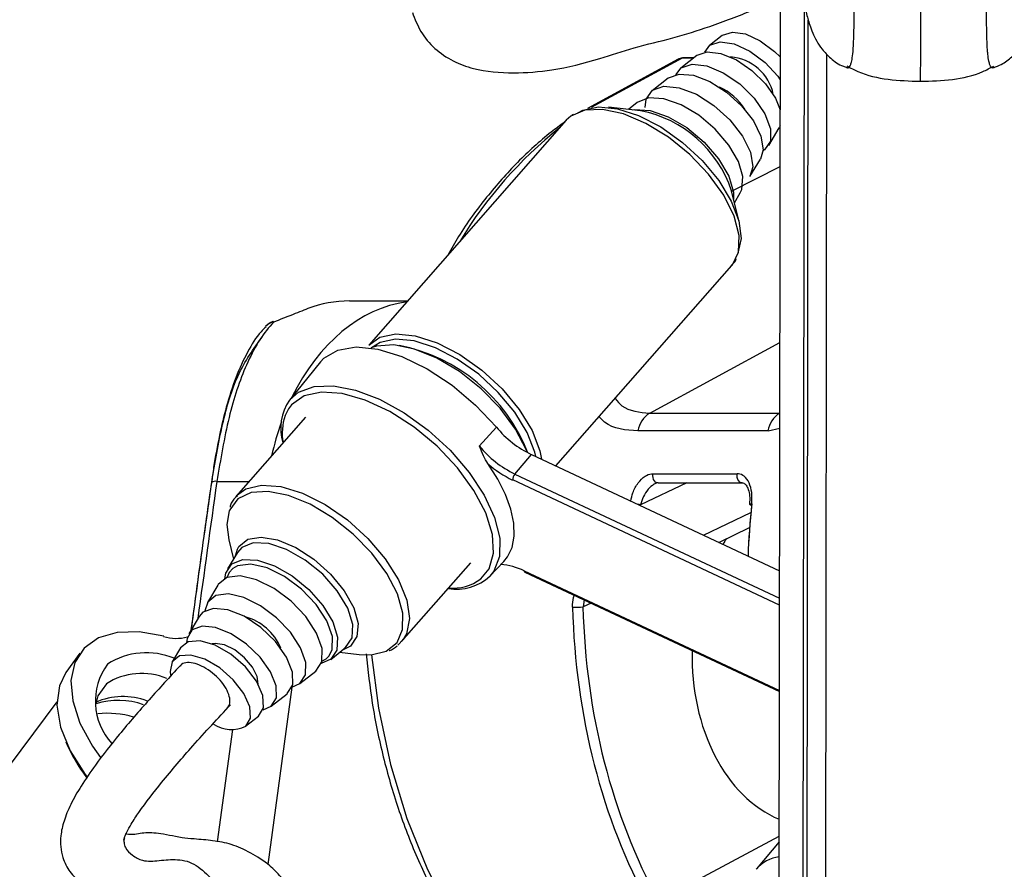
# Model space of a CAD drawing. Header units: millimetres. Extents: x 20 to 22981, y 40 to 19992.
# Tile 8 of 153: x 3954 to 4059, y 6495 to 6586. Entities that reach past the tile are written whole.
import ezdxf

# ---------------------------------------------------------------- set-up
doc = ezdxf.new("R2010")
doc.units = ezdxf.units.MM
doc.header["$LTSCALE"] = 2
doc.layers.add('COMPONENT_GEOMETRY', color=7, linetype='Continuous')
doc.styles.add('SLDTEXTSTYLE0', font='TXT', dxfattribs={"width": 0.75})
doc.dimstyles.new('SLDDIMSTYLE1', dxfattribs={"dimtxt": 100, "dimasz": 6.604, "dimexe": 0, "dimexo": 0.0625, "dimgap": 25, "dimtad": 0, "dimtih": 1, "dimtoh": 1, "dimdec": 1, "dimrnd": 1e-09, "dimzin": 12, "dimdsep": 46, "dimtxsty": 'SLDTEXTSTYLE0', "dimsah": 1, "dimcen": 0.09, "dimadec": 0, "dimazin": 3, "dimtfac": 1, "dimtdec": 1, "dimtofl": 0, "dimtmove": 0, "dimatfit": 3, "dimfxl": 1, "dimfrac": 2, "dimtolj": 1, "dimtzin": 12, "dimarcsym": 0})

# ---------------------------------------------------------------- blocks, each defined once
blk = doc.blocks.new('_D_4')
at = {"layer": 'COMPONENT_GEOMETRY', "color": 7}
for p, q in [((6756.77, 7959.49), (789.12, 7959.49)), ((795.47, 7959.49), (795.47, 5203.33)), ((595.4, 5183.02), (564.93, 5183.02)), ((564.93, 5183.02), (564.93, 5024.27)), ((995.54, 5183.02), (1026.01, 5183.02)), ((1026.01, 5183.02), (1026.01, 5024.27)), ((564.93, 5024.27), (595.4, 5024.27)), ((1026.01, 5024.27), (995.54, 5024.27)), ((795.47, 2118.49), (795.47, 4874.65)), ((6930.95, 2118.49), (789.12, 2118.49))]:
    blk.add_line(p, q, dxfattribs=at)
for points in [[(795.47, 7959.49), (794.45, 7952.89), (796.48, 7952.89)], [(795.47, 2118.49), (796.48, 2125.1), (794.45, 2125.1)]]:
    blk.add_solid(points, dxfattribs=at)
at = {"layer": 'COMPONENT_GEOMETRY', "color": 7, "char_height": 100, "attachment_point": 1, "style": 'SLDTEXTSTYLE0'}
for s, insert in [('9\'6.98"', (595.4, 5153.18)), ('2920.5mm', (467.27, 5003.56))]:
    blk.add_mtext(s, dxfattribs=dict(at, insert=insert))

msp = doc.modelspace()

# ---------------------------------------------------------------- linework, layer by layer
at = {"color": 7, "linetype": 'Continuous', "lineweight": 25}
for p, q in [((4034.91, 6446.56), (4035.12, 6603.46)), ((4037.91, 6446.57), (4038.09, 6586.16)), ((4037.94, 6469.56), (4038.09, 6586.16)), ((4028.87, 6584.52), (4027.5, 6583.45)), ((4026.14, 6582.37), (4024.43, 6581.03)), ((4025.81, 6582.12), (4024.74, 6582.12)), ((4039.94, 6474.55), (4040.09, 6582.5)), ((4024.14, 6581.97), (4014.42, 6576.7)), ((4023.06, 6579.95), (4021.36, 6578.61)), ((4020.11, 6576.45), (4016.7, 6576.84)), ((4019.76, 6577.35), (4018.81, 6576.6)), ((4012.65, 6575.89), (4012.38, 6575.67)), ((4012.89, 6576.07), (4012.77, 6576)), ((4012.16, 6575.45), (3991, 6551.36)), ((4035.08, 6574.86), (4034.96, 6574.62)), ((4033.85, 6572.75), (4034.96, 6574.62)), ((4031.84, 6569.4), (4032.96, 6571.26)), ((4030.68, 6564.55), (4029.87, 6567.88)), ((4030.18, 6566.61), (4030.8, 6567.65)), ((4011.04, 6538.41), (4029.89, 6559.87)), ((3988.93, 6556.09), (3995.16, 6556.09)), ((3985.84, 6549.57), (3982.52, 6545.47)), ((4021.11, 6544.08), (4035.04, 6544.08)), ((3984.21, 6543.63), (3976.79, 6535.18)), ((4002.84, 6540.54), (4004.67, 6542.57)), ((4033.77, 6542.17), (4019.84, 6542.17)), ((4006.65, 6537.55), (4008.42, 6539.64)), ((4008.42, 6539.64), (4035.01, 6527.17)), ((4021.43, 6537.58), (4030.46, 6537.58)), ((4021.99, 6536.61), (4031.01, 6536.61)), ((4028.49, 6530.23), (4031.8, 6531.81)), ((3976, 6530.5), (3976.5, 6528.44)), ((3976.71, 6528.79), (3976.92, 6529.49)), ((3976.92, 6529.15), (3975.88, 6527.4)), ((3976.88, 6528.99), (3976.98, 6529.14)), ((3994.52, 6519.61), (4001.94, 6528.05)), ((4003.98, 6526.62), (4005.48, 6528.19)), ((4007.72, 6527.05), (4035, 6514.26)), ((3974.84, 6525.66), (3973.72, 6523.79)), ((3972.83, 6522.3), (3971.72, 6520.43)), ((3994.7, 6519.84), (3994.13, 6519.23)), ((3970.83, 6518.94), (3969.94, 6517.45)), ((3986.92, 6517.7), (3988.52, 6518.96)), ((3988.83, 6518.99), (3988.19, 6518.7)), ((3988.52, 6518.97), (3988.39, 6518.89)), ((3960.05, 6518.37), (3958.56, 6516.28)), ((3987.87, 6518.46), (3989.98, 6518.22)), ((3983.62, 6515.1), (3985.32, 6516.45)), ((3980.54, 6512.68), (3982.25, 6514.02)), ((3957.59, 6513.14), (3944.59, 6495.78)), ((3977.81, 6510.53), (3979.18, 6511.6)), ((4034.98, 6498.14), (4032.54, 6495.25))]:
    msp.add_line(p, q, dxfattribs=at)
at = {"color": 8, "linetype": 'Continuous', "lineweight": 25}
for p, q in [((4037.47, 6441.74), (4037.67, 6587.84)), ((4024.59, 6582.08), (4014.84, 6576.8)), ((4025.76, 6582.08), (4024.59, 6582.08)), ((4012.38, 6575.67), (4012.16, 6575.45)), ((4029.87, 6567.84), (4035.07, 6570.5)), ((4021.11, 6544.08), (4035.05, 6551.63)), ((3982.41, 6544.54), (3982.04, 6543.81)), ((4035.04, 6544.08), (4035.04, 6544.08)), ((4033.77, 6542.17), (4035.04, 6542.47)), ((3974.73, 6536.75), (3978.17, 6536.75)), ((4035.01, 6523.5), (4006.42, 6536.91)), ((4006.65, 6537.55), (4035.01, 6524.26)), ((4025.09, 6536.61), (4020.12, 6534.24)), ((4026.86, 6530.99), (4031.93, 6533.42)), ((4007.65, 6527.17), (4035, 6514.35)), ((4014.09, 6524.06), (4013.96, 6523.32)), ((4014.81, 6523.72), (4013.96, 6523.32)), ((3989.04, 6519.13), (3988.83, 6518.99)), ((3985.98, 6517.49), (3986.45, 6517.76)), ((3986.45, 6517.76), (3986.77, 6518.09)), ((3982.77, 6514.72), (3980.17, 6495.73)), ((3974.8, 6498.17), (3976.44, 6510.17)), ((4022.03, 6491.87), (4034.98, 6498.76))]:
    msp.add_line(p, q, dxfattribs=at)
at = {"color": 7, "linetype": 'Continuous', "lineweight": 25, "flags": 128}
for points in [[(4028.9, 6584.55), (4029.95, 6584.89), (4031.35, 6584.68), (4032.93, 6583.96), (4034.47, 6582.82), (4035.09, 6582.22)], [(4027.01, 6582.74), (4027.54, 6583.48), (4028.65, 6583.83), (4030.14, 6583.61), (4031.81, 6582.85), (4033.45, 6581.64), (4034.82, 6580.16), (4035.09, 6579.78)], [(4024.74, 6582.12), (4024.67, 6582.11), (4024.59, 6582.08)], [(4026.18, 6582.41), (4027.27, 6582.77), (4028.73, 6582.6), (4030.39, 6581.91), (4032.05, 6580.78), (4033.51, 6579.35), (4034.58, 6577.79), (4035.08, 6576.56)], [(4023.9, 6580.3), (4024.47, 6581.06), (4025.64, 6581.46), (4027.2, 6581.27), (4028.97, 6580.53), (4030.74, 6579.33), (4032.29, 6577.8), (4033.44, 6576.14), (4034.05, 6574.54), (4034.03, 6573.2), (4033.41, 6572.27), (4033.23, 6572.16)], [(4023.11, 6579.99), (4024.26, 6580.39), (4025.79, 6580.26), (4027.54, 6579.59), (4029.32, 6578.46), (4030.93, 6577), (4032.21, 6575.37), (4033, 6573.73), (4033.24, 6572.27), (4032.96, 6571.26)], [(4021.41, 6578.65), (4022.62, 6579.08), (4024.25, 6578.93), (4026.1, 6578.22), (4027.98, 6577.03), (4029.69, 6575.48), (4031.05, 6573.75), (4031.89, 6572.02), (4032.14, 6570.47), (4031.84, 6569.4)], [(4030.8, 6567.65), (4030.98, 6568.04), (4031.09, 6569.4), (4030.61, 6571.04), (4029.59, 6572.79), (4028.12, 6574.49), (4026.35, 6575.98), (4024.46, 6577.09), (4022.62, 6577.73), (4021.02, 6577.84), (4019.82, 6577.39), (4019.76, 6577.35)], [(4020.62, 6576.8), (4020.73, 6577.69), (4021.41, 6578.65)], [(4013.41, 6576.25), (4013.93, 6576.53), (4015.6, 6576.88), (4017.63, 6576.68), (4019.91, 6575.94), (4022.28, 6574.72), (4024.6, 6573.07), (4026.71, 6571.12), (4028.5, 6568.98), (4029.84, 6566.78), (4030.65, 6564.67), (4030.89, 6562.77), (4030.53, 6561.21), (4030.49, 6561.14)], [(3980.83, 6553.82), (3980.74, 6553.88), (3980.72, 6553.88)], [(3991, 6551.36), (3992.18, 6552.2), (3993.89, 6552.56), (3995.98, 6552.36), (3998.31, 6551.6), (4000.74, 6550.34), (4003.12, 6548.66), (4005.29, 6546.66), (4007.12, 6544.46), (4008.5, 6542.21), (4009.33, 6540.04), (4009.51, 6539.13)], [(4008.89, 6539.42), (4008.78, 6539.9), (4007.98, 6541.99), (4006.65, 6544.17), (4004.88, 6546.29), (4002.78, 6548.23), (4000.48, 6549.86), (3998.14, 6551.07), (3995.88, 6551.8), (3993.86, 6552), (3992.21, 6551.65), (3991.28, 6551.05)], [(3985.84, 6549.57), (3986.19, 6549.95), (3987.68, 6550.83), (3989.64, 6551.16), (3991.97, 6550.93), (3994.55, 6550.13), (3997.25, 6548.82), (3999.93, 6547.06), (4002.45, 6544.94), (4004.67, 6542.57)], [(4007.99, 6539.85), (4007.89, 6540.12), (4006.73, 6542.35), (4005.08, 6544.59), (4003.03, 6546.69), (4000.73, 6548.52), (3998.3, 6549.97), (3995.91, 6550.94), (3993.7, 6551.38), (3991.82, 6551.25), (3991.21, 6551.06)], [(4002.99, 6526.32), (4003.89, 6527.39), (4004.38, 6529.06), (4004.27, 6531.09), (4003.55, 6533.38), (4002.27, 6535.8), (4000.5, 6538.22), (3998.32, 6540.52), (3995.86, 6542.56), (3993.25, 6544.24), (3990.63, 6545.47), (3988.14, 6546.18), (3985.92, 6546.33), (3984.09, 6545.92), (3982.73, 6544.96), (3982.41, 6544.54)], [(4005.48, 6528.19), (4005.87, 6528.67), (4006.36, 6529.69), (4006.59, 6530.9), (4006.54, 6532.27), (4006.23, 6533.77), (4005.65, 6535.35), (4004.82, 6537), (4003.76, 6538.66)], [(3976.05, 6533.62), (3975.79, 6532.14), (3976, 6530.5)], [(3976.33, 6527.92), (3977.5, 6528.4), (3979.08, 6528.33), (3980.91, 6527.72), (3982.8, 6526.63), (3984.59, 6525.17), (3986.08, 6523.48), (3987.14, 6521.72), (3987.65, 6520.07), (3987.58, 6518.69), (3986.93, 6517.71), (3985.91, 6517.26)], [(3975.57, 6526.34), (3975.68, 6526.94), (3976.33, 6527.92)], [(3986.77, 6518.09), (3987.09, 6518.75), (3987.11, 6520.15), (3986.52, 6521.82), (3985.38, 6523.57), (3983.81, 6525.22), (3981.99, 6526.58), (3980.1, 6527.51), (3978.36, 6527.9), (3976.95, 6527.73), (3976.43, 6527.43)], [(3985.33, 6516.45), (3985.97, 6517.44), (3986, 6518.85), (3985.4, 6520.52), (3984.26, 6522.28), (3982.68, 6523.93), (3980.85, 6525.3), (3978.96, 6526.23), (3977.21, 6526.63), (3975.8, 6526.45), (3974.87, 6525.71), (3974.84, 6525.66)], [(3982.77, 6514.72), (3983.62, 6515.11), (3984.23, 6516.04), (3984.25, 6517.37), (3983.69, 6518.95), (3982.61, 6520.61), (3981.13, 6522.16), (3979.4, 6523.45), (3977.61, 6524.33), (3975.96, 6524.71), (3974.63, 6524.54), (3973.76, 6523.84), (3973.45, 6522.9)], [(3982.26, 6514.03), (3982.85, 6514.98), (3982.82, 6516.34), (3982.18, 6517.95), (3981.01, 6519.61), (3979.44, 6521.12), (3977.66, 6522.31), (3975.9, 6523.01), (3974.35, 6523.16), (3973.22, 6522.74), (3972.83, 6522.3)], [(3979.67, 6512.31), (3980.55, 6512.69), (3981.11, 6513.58), (3981.08, 6514.85), (3980.48, 6516.36), (3979.38, 6517.92), (3977.91, 6519.33), (3976.25, 6520.44), (3974.59, 6521.1), (3973.14, 6521.25), (3972.08, 6520.85), (3971.53, 6519.95), (3971.47, 6519.52)], [(3969.03, 6520.17), (3966.4, 6520.64), (3964.03, 6520.58), (3962.03, 6519.99), (3960.5, 6518.9), (3959.5, 6517.36), (3959.09, 6515.45), (3959.28, 6513.24), (3960.06, 6510.86), (3961.4, 6508.41), (3962.27, 6507.18)], [(3979.19, 6511.61), (3979.72, 6512.52), (3979.65, 6513.82), (3978.97, 6515.35), (3977.78, 6516.89), (3976.23, 6518.24), (3974.55, 6519.22), (3972.95, 6519.69), (3971.65, 6519.59), (3970.83, 6518.94)], [(3979.15, 6515.03), (3979.06, 6515.85), (3978.55, 6516.87), (3977.7, 6517.87), (3976.65, 6518.71), (3975.54, 6519.24), (3974.55, 6519.4), (3974.23, 6519.36)], [(3977.82, 6510.53), (3978.33, 6511.39), (3978.26, 6512.62), (3977.62, 6514.06), (3976.49, 6515.52), (3975.04, 6516.79), (3973.45, 6517.71), (3971.94, 6518.16), (3970.71, 6518.06), (3969.94, 6517.45), (3969.71, 6516.39), (3969.76, 6516.02)], [(3989.98, 6518.22), (3991.24, 6518.18), (3992.85, 6518.57)], [(3958.56, 6516.28), (3957.86, 6514.86), (3957.59, 6512.78), (3957.98, 6510.42), (3959.01, 6507.91), (3960.62, 6505.36), (3960.8, 6505.14)], [(3962.89, 6515.09), (3961.99, 6513.81), (3961.75, 6512.94)]]:
    msp.add_lwpolyline(points, dxfattribs=at)
at = {"color": 8, "linetype": 'Continuous', "lineweight": 25, "flags": 128}
for points in [[(4029.89, 6559.87), (4029.95, 6559.94), (4030.62, 6561.33), (4030.68, 6563.11), (4030.14, 6565.18), (4029.03, 6567.41), (4027.41, 6569.65), (4025.39, 6571.77), (4023.1, 6573.63), (4020.68, 6575.11), (4018.28, 6576.13), (4016.05, 6576.61), (4014.13, 6576.53), (4012.65, 6575.89)], [(4019.2, 6576.55), (4019.48, 6576.6), (4021.16, 6576.49), (4023.09, 6575.82), (4025.08, 6574.65), (4026.94, 6573.09), (4028.48, 6571.3), (4029.56, 6569.46), (4030.06, 6567.74), (4030.08, 6566.99)], [(3982.52, 6545.47), (3983.47, 6546.3), (3985.14, 6546.93), (3987.21, 6547.01), (3989.59, 6546.54), (3992.16, 6545.56), (3994.8, 6544.11), (3997.35, 6542.25), (3999.71, 6540.09), (4001.75, 6537.73), (4003.37, 6535.3), (4004.48, 6532.91), (4005.04, 6530.67), (4005.01, 6528.72), (4004.39, 6527.14), (4003.98, 6526.62)], [(4021.99, 6536.61), (4021.87, 6536.62), (4021.73, 6536.69), (4021.61, 6536.81), (4021.51, 6536.97), (4021.45, 6537.16), (4021.42, 6537.37), (4021.43, 6537.58)], [(4031.01, 6536.61), (4030.9, 6536.62), (4030.76, 6536.69), (4030.64, 6536.81), (4030.54, 6536.97), (4030.48, 6537.16), (4030.45, 6537.37), (4030.46, 6537.58)], [(3976.84, 6535.25), (3977.84, 6535.97), (3979.52, 6536.37), (3981.58, 6536.22), (3983.9, 6535.51), (3986.33, 6534.28), (3988.71, 6532.63), (3990.91, 6530.65), (3992.77, 6528.46), (3994.19, 6526.21), (3995.07, 6524.03), (3995.36, 6522.06), (3995.04, 6520.43), (3994.7, 6519.84)], [(3992.85, 6518.57), (3992.87, 6518.58), (3994.03, 6519.5), (3994.63, 6520.89), (3994.65, 6522.66), (3994.07, 6524.7), (3992.94, 6526.88), (3991.33, 6529.06), (3989.34, 6531.11), (3987.09, 6532.9), (3984.72, 6534.31), (3982.39, 6535.26), (3980.23, 6535.68), (3978.4, 6535.56), (3976.99, 6534.9), (3976.99, 6534.9)], [(3976.99, 6534.9), (3976.1, 6533.73), (3976.05, 6533.62)], [(4031.8, 6534.33), (4031.8, 6534.33), (4031.81, 6534.34), (4031.86, 6534.36), (4031.93, 6534.36), (4032.03, 6534.37)], [(3976.92, 6529.49), (3977.09, 6529.79), (3978.05, 6530.56), (3979.48, 6530.8), (3981.24, 6530.5), (3983.18, 6529.69), (3985.13, 6528.42), (3986.91, 6526.83), (3988.38, 6525.05), (3989.39, 6523.23), (3989.85, 6521.54), (3989.73, 6520.14), (3989.04, 6519.13), (3989.04, 6519.13)], [(3988.52, 6518.97), (3989.21, 6520), (3989.29, 6521.45), (3988.74, 6523.18), (3987.63, 6525.03), (3986.07, 6526.81), (3984.2, 6528.34), (3982.2, 6529.48), (3980.28, 6530.12), (3978.63, 6530.19), (3977.4, 6529.69), (3976.92, 6529.15)], [(3976.43, 6527.43), (3976.03, 6526.99), (3975.79, 6526.44)], [(3991.29, 6518.19), (3992.04, 6512.47), (3993.32, 6506.44), (3995.08, 6500.65), (3997.28, 6495.18), (3999.9, 6490.09), (4002.91, 6485.45), (4006.27, 6481.32), (4009.94, 6477.74), (4013.87, 6474.77), (4016.27, 6473.33)]]:
    msp.add_lwpolyline(points, dxfattribs=at)
at = {"color": 7, "linetype": 'Continuous', "lineweight": 25}
for centre, radius, start, end in [((4029.36, 6577.15), 5.09, 11.9658, 85.4337), ((4025.93, 6573.24), 6.33, 32.2144, 65.1851), ((4017.69, 6563.86), 12.82, 18.2649, 79.1347), ((3988.92, 6543.73), 12.36, 89.9857, 111.0192), ((3981.43, 6552.01), 2, 110.6692, 137.0244), ((3990.68, 6533.02), 18.65, 21.4084, 78.9925), ((3986.95, 6542.41), 5.39, 145.3843, 196.5454), ((4022.61, 6541.71), 2.81, 122.3857, 170.5628), ((4036.54, 6541.71), 2.81, 122.3857, 170.5628), ((3987.38, 6541.95), 5.65, 160.8614, 190.589), ((4013.33, 6549.77), 11.26, 219.7231, 244.1112), ((4011.66, 6547.86), 11.46, 219.7231, 244.1112), ((4011.54, 6547.6), 11.86, 228.9629, 244.3969), ((4007.38, 6536.92), 0.959, 139.1813, 180.8797), ((4032.03, 6534.59), 0.355, 228.5005, 267.686), ((4004.7, 6521.27), 6.6, 63.4421, 86.317), ((4000.42, 6530.47), 5.25, 260.1433, 312.7261), ((4012.89, 6543.76), 20.47, 269.8484, 272.9893), ((3976.28, 6516.72), 5.73, 22.42, 74.9795), ((3970.38, 6524.4), 4.45, 252.3, 285.5957), ((3967.19, 6510.73), 7.68, 67.2589, 123.0065), ((3968.42, 6513.22), 6.71, 143.8634, 222.3956), ((3966.66, 6509.19), 7, 67.1961, 122.616), ((3963.08, 6502.86), 9.06, 72.5382, 97.0103), ((3976.3, 6513.76), 3.57, 236.9403, 295.3096), ((3974.47, 6515.52), 17.25, 202.7159, 217.3464)]:
    msp.add_arc(centre, radius, start, end, dxfattribs=at)
at = {"color": 8, "linetype": 'Continuous', "lineweight": 25}
for centre, radius, start, end in [((4040.17, 6538.59), 46.09, 128.5899, 148.8096), ((3981.04, 6552.36), 1.48, 98.2236, 137.4122), ((3974.58, 6535.92), 0.849, 79.6285, 121.212), ((4019.09, 6529.44), 4.91, 77.8566, 81.3131), ((4007.79, 6527.17), 0.146, 178.7904, 239.7285), ((4000, 6530.29), 4.97, 264.8796, 307.05), ((3964.67, 6506.29), 7.42, 69.4213, 113.4708), ((3964.14, 6505.36), 7.95, 69.9217, 107.4199), ((4035.44, 6492.71), 3.86, 96.9832, 139.2988)]:
    msp.add_arc(centre, radius, start, end, dxfattribs=at)
at = {"color": 7, "linetype": 'Continuous', "lineweight": 25}
for centre, major_axis, ratio, start_param, end_param in [((4025.08, 6580.2), (-0.93, 1.77), 0.663275, 5.949734, 6.293418), ((4069.97, 6525.56), (-0.45, 55.2), 0.695482, 1.407304, 1.507162), ((4038.72, 6518.05), (0.16, 18.2), 0.718681, 0.811836, 0.858991), ((4053.05, 6525.57), (0.48, 56), 0.718516, 1.617665, 2.233375), ((4053.6, 6525.56), (0.48, 55.2), 0.718681, 1.617759, 2.233469), ((4038.72, 6518.05), (0.16, 18.2), 0.718681, 1.544863, 2.863537)]:
    msp.add_ellipse(centre, major_axis=major_axis, ratio=ratio, start_param=start_param, end_param=end_param, dxfattribs=at)
at = {"color": 8, "linetype": 'Continuous', "lineweight": 25}
for centre, major_axis, ratio, start_param, end_param in [((3996.75, 6532.09), (-0.12, 24), 0.707093, 0.092148, 0.960361), ((3996.75, 6532.09), (-0.12, 24), 0.707093, 1.092878, 1.253134), ((4018.54, 6533.1), (54.8, 386.22), 0.112522, 1.577296, 1.615348), ((4070.54, 6525.57), (-0.45, 56), 0.695649, 1.407381, 1.508222)]:
    msp.add_ellipse(centre, major_axis=major_axis, ratio=ratio, start_param=start_param, end_param=end_param, dxfattribs=at)
for points, knots in [([(4042.23, 6581.08), (4042.27, 6581.07), (4042.37, 6581.03), (4042.5, 6581.13), (4042.63, 6581.37), (4042.73, 6581.71), (4042.82, 6582.23), (4042.89, 6582.84), (4042.94, 6583.71), (4042.97, 6584.54), (4042.99, 6585.55), (4042.99, 6586.73), (4043, 6588.06), (4042.99, 6589.61), (4042.97, 6591.26), (4042.93, 6592.81), (4042.88, 6594.64), (4042.81, 6596.3), (4042.73, 6598), (4042.65, 6599.34), (4042.53, 6601.19), (4042.37, 6603.43), (4042.17, 6606.03), (4041.93, 6608.74), (4041.73, 6610.9), (4041.6, 6612.16), (4041.56, 6612.47)], [0, 0, 0, 0, 0.038222, 0.090608, 0.13556, 0.180766, 0.207753, 0.262368, 0.290146, 0.321738, 0.353992, 0.381668, 0.414283, 0.448035, 0.482634, 0.518081, 0.54465, 0.598559, 0.625857, 0.658017, 0.690278, 0.755322, 0.821684, 0.888306, 0.972634, 1, 1, 1, 1]), ([(4050.13, 6612.47), (4050.13, 6611.72), (4050.12, 6610.21), (4050.12, 6607.86), (4050.12, 6605.44), (4050.11, 6602.92), (4050.11, 6600.72), (4050.11, 6598.89), (4050.11, 6597.27), (4050.1, 6595.36), (4050.1, 6593.54), (4050.1, 6591.68), (4050.1, 6590.19), (4050.1, 6588.55), (4050.09, 6587.15), (4050.09, 6585.71), (4050.09, 6584.42), (4050.09, 6583.02), (4050.09, 6581.9), (4050.09, 6581.03), (4050.08, 6580.46), (4050.08, 6580.04), (4050.08, 6579.76), (4050.08, 6579.6), (4050.08, 6579.56), (4050.08, 6579.61), (4050.08, 6579.62)], [0, 0, 0, 0, 0.058892, 0.118116, 0.176267, 0.234606, 0.293797, 0.323605, 0.353495, 0.397248, 0.441537, 0.46353, 0.508014, 0.530634, 0.563286, 0.596889, 0.629541, 0.663013, 0.723605, 0.760737, 0.803372, 0.846347, 0.890082, 0.933982, 0.992651, 1, 1, 1, 1]), ([(4057.94, 6581.06), (4057.9, 6581.05), (4057.81, 6581.01), (4057.67, 6581.11), (4057.54, 6581.35), (4057.42, 6581.77), (4057.33, 6582.35), (4057.27, 6583.03), (4057.24, 6583.69), (4057.21, 6584.53), (4057.19, 6585.53), (4057.19, 6586.71), (4057.19, 6588.04), (4057.2, 6589.59), (4057.23, 6591.24), (4057.27, 6592.79), (4057.33, 6594.62), (4057.4, 6596.28), (4057.49, 6597.98), (4057.57, 6599.32), (4057.69, 6601.16), (4057.86, 6603.41), (4058.07, 6606.01), (4058.32, 6608.72), (4058.52, 6610.88), (4058.66, 6612.15), (4058.69, 6612.47)], [0, 0, 0, 0, 0.038333, 0.090676, 0.13559, 0.180759, 0.234921, 0.262304, 0.29006, 0.321625, 0.353853, 0.381506, 0.414093, 0.447817, 0.482388, 0.517806, 0.544353, 0.598216, 0.625492, 0.657625, 0.68986, 0.75485, 0.821157, 0.887723, 0.971982, 1, 1, 1, 1]), ([(4017.38, 6545.63), (4017.62, 6545.36), (4018.51, 6544.29), (4020, 6544.17), (4021.11, 6544.08)], [0, 0, 0, 0, 0.259391, 1, 1, 1, 1]), ([(4019.84, 6542.17), (4018.53, 6542.25), (4016.92, 6542.36), (4015.87, 6543.49), (4015.68, 6543.69)], [0, 0, 0, 0, 0.817904, 1, 1, 1, 1]), ([(4019.07, 6534.65), (4019.13, 6534.95), (4019.27, 6535.66), (4019.82, 6536.62), (4020.54, 6537.34), (4021.11, 6537.57), (4021.39, 6537.58), (4021.43, 6537.58)], [0, 0, 0, 0, 0.2094445, 0.4823169, 0.7388145, 0.9578227, 1, 1, 1, 1]), ([(3971.99, 6520.88), (3972.47, 6524.44), (3973.19, 6529.68), (3973.93, 6534.91), (3974.17, 6536.59)], [0, 0, 0, 0, 0.680012, 1, 1, 1, 1]), ([(4021.65, 6536.51), (4021.61, 6536.49), (4021.36, 6536.35), (4020.9, 6535.92), (4020.39, 6535.14), (4020.21, 6534.54), (4020.12, 6534.24)], [0, 0, 0, 0, 0.052685, 0.34838, 0.672335, 1, 1, 1, 1]), ([(4012.83, 6523.29), (4012.84, 6523.65), (4012.84, 6524.1), (4013, 6524.48), (4013.03, 6524.56)], [0, 0, 0, 0, 0.7894968, 1, 1, 1, 1]), ([(3964.82, 6498.6), (3964.82, 6498.6), (3964.75, 6498.38), (3964.78, 6498), (3964.98, 6497.28), (3965.68, 6496.69), (3966.88, 6495.99), (3968.57, 6496.15), (3970.55, 6496.36), (3972.57, 6495.85), (3974.21, 6494.04), (3975.95, 6492.59), (3977.73, 6492.09), (3979.2, 6491.15), (3980.3, 6490.02), (3981.05, 6488.34), (3981.09, 6487.02), (3981.11, 6486.35)], [0, 0, 0, 0, 0.00021, 0.019351, 0.044614, 0.107489, 0.175923, 0.270582, 0.370828, 0.476043, 0.582173, 0.684853, 0.779332, 0.8451, 0.903182, 0.95048, 1, 1, 1, 1])]:
    msp.add_open_spline(points, degree=3, knots=knots, dxfattribs=at)
at = {"color": 7, "linetype": 'Continuous', "lineweight": 25}
for points, knots in [([(4035.71, 6599.82), (4035.81, 6599.09), (4036.1, 6596.79), (4036.59, 6593.49), (4037.19, 6589.9), (4037.72, 6587.42), (4038.16, 6585.86), (4038.51, 6584.88), (4038.9, 6584.03), (4039.51, 6583.06), (4040.46, 6582.06), (4041.43, 6581.33), (4042.1, 6581.14), (4042.24, 6581.1)], [0, 0, 0, 0, 0.093372, 0.293786, 0.480966, 0.679982, 0.780333, 0.837503, 0.883801, 0.919111, 0.954307, 0.991015, 1, 1, 1, 1]), ([(4057.93, 6581.09), (4058.22, 6581.19), (4058.97, 6581.46), (4059.91, 6582.22), (4060.72, 6583.11), (4061.25, 6583.95), (4061.62, 6584.73), (4061.94, 6585.57), (4062.32, 6586.82), (4062.82, 6588.95), (4063.41, 6592.19), (4063.93, 6595.55), (4064.25, 6597.84), (4064.35, 6598.65)], [0, 0, 0, 0, 0.02086, 0.055013, 0.087865, 0.122431, 0.1628, 0.216879, 0.299257, 0.465299, 0.68197, 0.888082, 1, 1, 1, 1]), ([(3995.67, 6586.99), (3995.94, 6586.29), (3996.5, 6584.86), (3998.01, 6583.07), (3999.96, 6581.73), (4002.8, 6580.69), (4006.44, 6580.42), (4010.99, 6580.76), (4015.32, 6581.86), (4019.54, 6583.31), (4023.57, 6584.19), (4027.85, 6585.56), (4031.39, 6586.96), (4033.97, 6587.87), (4034.95, 6588.13), (4035.1, 6588.17)], [0, 0, 0, 0, 0.054282, 0.111686, 0.168919, 0.222744, 0.321905, 0.415951, 0.535042, 0.622919, 0.719045, 0.813518, 0.928325, 0.988854, 1, 1, 1, 1]), ([(4024.74, 6582.12), (4024.56, 6582.11), (4024.32, 6582.1), (4024.15, 6581.95), (4024.11, 6581.92)], [0, 0, 0, 0, 0.763887, 1, 1, 1, 1]), ([(4042.16, 6581.12), (4042.17, 6581.11), (4042.19, 6581.09), (4042.22, 6581.08), (4042.23, 6581.08)], [0, 0, 0, 0, 0.39695, 1, 1, 1, 1]), ([(4042.22, 6581.26), (4042.61, 6581.05), (4045, 6579.78), (4047.77, 6579.69), (4050.08, 6579.61)], [0, 0, 0, 0, 0.162063, 1, 1, 1, 1]), ([(4050.08, 6579.61), (4052.4, 6579.68), (4055.17, 6579.77), (4057.56, 6581.03), (4057.95, 6581.24)], [0, 0, 0, 0, 0.837937, 1, 1, 1, 1]), ([(4058.01, 6581.1), (4058, 6581.09), (4057.98, 6581.06), (4057.96, 6581.06), (4057.94, 6581.06)], [0, 0, 0, 0, 0.399429, 1, 1, 1, 1]), ([(4011.98, 6575.24), (4011.5, 6574.89), (4009.75, 6573.61), (4006.9, 6571.01), (4003.58, 6567.25), (4001.09, 6563.89), (3999.84, 6561.66), (3999.46, 6560.99)], [0, 0, 0, 0, 0.100463, 0.362311, 0.62469, 0.887637, 1, 1, 1, 1]), ([(4029.81, 6559.9), (4030.02, 6560.08), (4030.27, 6560.27), (4030.36, 6560.56), (4030.37, 6560.59)], [0, 0, 0, 0, 0.899933, 1, 1, 1, 1]), ([(3984.49, 6555.27), (3983.9, 6555.04), (3982.8, 6554.61), (3981.45, 6554.07), (3980.83, 6553.82)], [0, 0, 0, 0, 0.538139, 1, 1, 1, 1]), ([(3980.83, 6553.82), (3980.76, 6553.75), (3979.65, 6552.59), (3977.85, 6549.63), (3975.91, 6543.8), (3975.12, 6539.11), (3974.73, 6536.75)], [0, 0, 0, 0, 0.024677, 0.367477, 0.682495, 1, 1, 1, 1]), ([(3980, 6553.32), (3979.81, 6553.15), (3979.05, 6552.42), (3977.97, 6550.63), (3976.73, 6547.96), (3975.76, 6544.93), (3974.98, 6541.68), (3974.46, 6538.93), (3974.23, 6537.17), (3974.15, 6536.63)], [0, 0, 0, 0, 0.0549303, 0.2318671, 0.4183594, 0.602254, 0.7596431, 0.9254285, 1, 1, 1, 1]), ([(3974.17, 6536.59), (3974.53, 6538.74), (3975.25, 6543.06), (3976.96, 6548.64), (3978.66, 6550.97), (3979.58, 6552.23)], [0, 0, 0, 0, 0.313753, 0.62866, 1, 1, 1, 1]), ([(4003.76, 6538.66), (4003.6, 6538.94), (4003.26, 6539.52), (4002.99, 6540.19), (4002.84, 6540.53), (4002.84, 6540.54)], [0, 0, 0, 0, 0.472391, 0.991344, 1, 1, 1, 1]), ([(4032.03, 6534.37), (4032.05, 6534.77), (4032.08, 6535.58), (4031.79, 6536.63), (4031.28, 6537.34), (4030.78, 6537.57), (4030.51, 6537.58), (4030.46, 6537.58)], [0, 0, 0, 0, 0.256919, 0.513405, 0.754499, 0.960356, 1, 1, 1, 1]), ([(3974.14, 6536.65), (3973.85, 6534.59), (3973.11, 6529.32), (3972.39, 6524.05), (3971.96, 6520.83)], [0, 0, 0, 0, 0.389746, 1, 1, 1, 1]), ([(4021.98, 6536.62), (4021.87, 6536.59), (4021.76, 6536.57), (4021.65, 6536.51), (4021.65, 6536.51)], [0, 0, 0, 0, 0.998127, 1, 1, 1, 1]), ([(4031.01, 6536.6), (4031.06, 6536.6), (4031.19, 6536.59), (4031.42, 6536.41), (4031.68, 6535.9), (4031.84, 6535.19), (4031.81, 6534.62), (4031.79, 6534.33)], [0, 0, 0, 0, 0.139195, 0.346851, 0.545867, 0.762051, 1, 1, 1, 1]), ([(3976.92, 6535.21), (3976.66, 6534.97), (3976.3, 6534.64), (3976.18, 6534.15), (3976.14, 6534.01)], [0, 0, 0, 0, 0.713871, 1, 1, 1, 1]), ([(3993.2, 6518.64), (3993.21, 6518.64), (3993.53, 6518.73), (3993.79, 6518.94), (3994.03, 6519.14)], [0, 0, 0, 0, 0.025961, 1, 1, 1, 1]), ([(3990.72, 6518.3), (3990.91, 6516.52), (3991.32, 6512.78), (3992.49, 6507.23), (3994.09, 6501.7), (3996.11, 6496.43), (3998.53, 6491.49), (4001.31, 6486.93), (4004.43, 6482.82), (4007.85, 6479.17), (4011.56, 6476.11), (4014.24, 6474.21), (4015.71, 6473.52), (4015.83, 6473.46)], [0, 0, 0, 0, 0.090498, 0.190615, 0.290766, 0.390957, 0.491188, 0.591446, 0.691694, 0.791878, 0.891923, 0.991732, 1, 1, 1, 1]), ([(3970.78, 6517.01), (3969.68, 6515.81), (3967.51, 6513.45), (3964.45, 6509.92), (3962, 6506.82), (3960.24, 6504.27), (3959.06, 6502.23), (3958.31, 6500.41), (3957.89, 6498.53), (3958.04, 6496.62), (3959.03, 6494.74), (3960.29, 6493.64), (3961.91, 6492.94), (3964.43, 6492.18), (3967.45, 6491.91), (3970.05, 6492.13), (3971.03, 6492.23), (3972.41, 6491.83), (3974.27, 6491.44), (3975.39, 6490.91), (3976.16, 6490.34), (3976.87, 6489.4), (3977.28, 6487.92), (3977.32, 6486.91), (3977.34, 6486.35)], [0, 0, 0, 0, 0.078657, 0.154625, 0.216569, 0.25594, 0.288853, 0.317898, 0.344465, 0.385221, 0.416072, 0.454405, 0.502261, 0.562058, 0.628033, 0.692323, 0.754407, 0.814575, 0.870189, 0.896149, 0.922757, 0.955881, 0.975204, 1, 1, 1, 1]), ([(3975.85, 6512.48), (3975.96, 6512.64), (3976.18, 6512.96), (3976.11, 6513.71), (3975.75, 6514.58), (3975.12, 6515.46), (3974.27, 6516.26), (3973.33, 6516.9), (3972.38, 6517.29), (3971.55, 6517.39), (3971, 6517.27), (3970.85, 6517.04), (3970.81, 6516.98)], [0, 0, 0, 0, 0.104236, 0.21277, 0.31722, 0.426014, 0.530103, 0.638184, 0.74417, 0.850689, 0.959275, 1, 1, 1, 1]), ([(3964.83, 6498.6), (3964.83, 6498.63), (3964.86, 6498.72), (3964.95, 6498.93), (3965.15, 6499.37), (3965.62, 6500.19), (3966.84, 6502.03), (3969.09, 6504.9), (3972.37, 6508.74), (3974.85, 6511.39), (3976.2, 6512.84)], [0, 0, 0, 0, 0.0111794, 0.0267431, 0.0460168, 0.0995134, 0.1759614, 0.3848556, 0.6635679, 1, 1, 1, 1]), ([(3984.14, 6486.34), (3984.08, 6487.48), (3983.96, 6489.68), (3982.95, 6492.48), (3981.7, 6494.34), (3980.19, 6495.86), (3978.24, 6497.08), (3976.37, 6497.91), (3974.43, 6498.3), (3972.5, 6498.44), (3971.05, 6498.57), (3970.15, 6498.75), (3968.55, 6499.07), (3967.01, 6499.2), (3965.81, 6498.87), (3965.13, 6498.95), (3964.91, 6498.98)], [0, 0, 0, 0, 0.080299, 0.155315, 0.218174, 0.268202, 0.348533, 0.435571, 0.513494, 0.581108, 0.62629, 0.658497, 0.715279, 0.822806, 0.941155, 1, 1, 1, 1]), ([(3964.76, 6498.34), (3964.76, 6498.34), (3964.77, 6498.33), (3964.77, 6498.43), (3964.81, 6498.55), (3964.83, 6498.6)], [0, 0, 0, 0, 0.214688, 0.683148, 1, 1, 1, 1])]:
    msp.add_open_spline(points, degree=3, knots=knots, dxfattribs=at)

# ---------------------------------------------------------------- dimensions: what is measured, and where the dimension line sits
at = {"layer": 'COMPONENT_GEOMETRY', "color": 7}
dim = msp.add_linear_dim(base=(795.47, 7959.49), p1=(6933.49, 2118.49), p2=(6759.31, 7959.49), angle=90, dimstyle='SLDDIMSTYLE1', dxfattribs=at)
dim.commit()
dim.dimension.update_dxf_attribs({"geometry": '_D_4', "text_midpoint": (795.47, 5038.99), "dimtype": 160})

doc.saveas('drawing.dxf')
